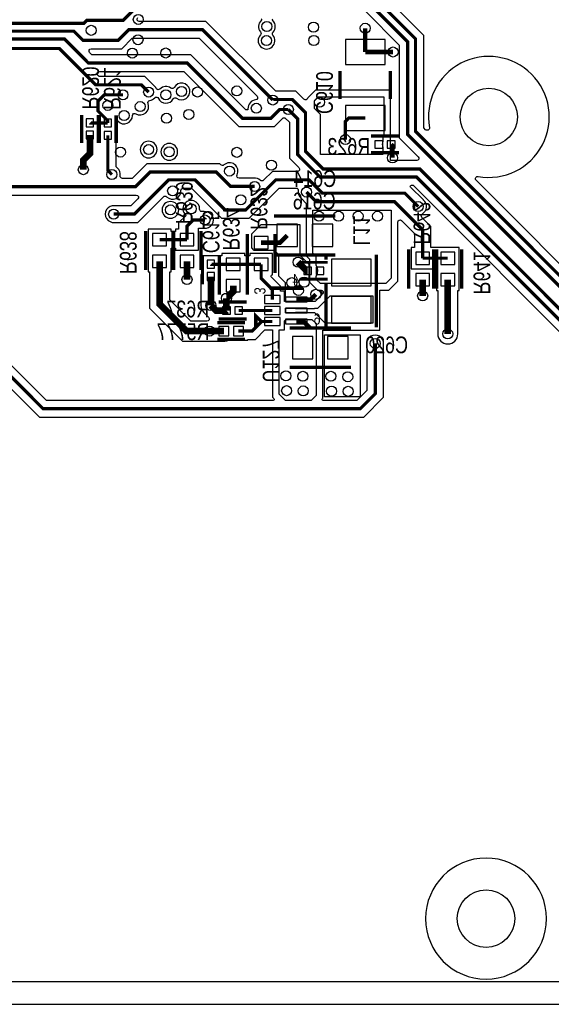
# Model space of a CAD drawing. Extents: x -394 to 5394, y -1015 to 6968.
# Tile 23 of 63: x 2737 to 3690, y 0 to 1762. Entities that reach past the tile are written whole.
import ezdxf

# ---------------------------------------------------------------- set-up
doc = ezdxf.new("R2010")
doc.units = 0
for name, color, linetype in [('BG_OUTLINE', 95, 'CONTINUOUS'), ('ET_BOTTOM', 1, 'CONTINUOUS'), ('PG_SILKSCREEN_BOTTOM', 2, 'CONTINUOUS'), ('PIN_BOTTOM', 1, 'CONTINUOUS'), ('RD_SILKSCREEN_BOTTOM', 254, 'CONTINUOUS'), ('VC_BOTTOM', 1, 'CONTINUOUS')]:
    doc.layers.add(name, color=color, linetype=linetype)

msp = doc.modelspace()

# ---------------------------------------------------------------- linework, layer by layer
at = {"layer": 'BG_OUTLINE'}
msp.add_lwpolyline([(5000, 0), (5000, 6968.4848), (0, 6968.4848), (0, 0)], close=True, dxfattribs=at)
at = {"layer": 'ET_BOTTOM'}
for points in [[(4959.9999, 6739.9202), (4959.9999, 1635.8132, -0.803016), (4952.3729, 1634.1264, 4.521667), (4952.3729, 1542.8136, -0.803016), (4959.9999, 1541.1268), (4959.9999, 188.0876, -0.854388), (4952.1948, 186.8542, 6.328293), (4952.1948, 120.0858, -0.854388), (4959.9999, 118.8524), (4959.9999, 40.0001), (2477.3098, 40.0001, -0.668177)], [(3782.9737, 1246.9002), (3554.7034, 1475.1704, -0.735064), (3558.2451, 1481.9348, 3.19794), (3471.0148, 1569.1651, -0.735064), (3464.2504, 1565.6234), (3461.1002, 1568.7737), (3461.1002, 1734.3426), (3372.5426, 1822.9002)], [(3356.3126, 1777.4698), (3417.0998, 1716.6826), (3417.0998, 1551.1137), (3451.0849, 1517.1286, -0.668175), (3448.2565, 1510.3002), (3401.3902, 1510.3002), (3401.3902, 1636.3402), (3267.0994, 1636.3402), (3253.1794, 1622.4203, -0.632251), (3246.3714, 1619.9952), (3231.8564, 1634.5102), (3195.6519, 1634.5102), (3070.6919, 1759.4702), (2951.1991, 1759.4702, -0.668175), (2948.3707, 1766.2986)], [(3169.5827, 1763.8538, -0.419335), (3169.5603, 1761.0009, 0.392827), (3168.4717, 1740.6109, -0.3795), (3168.3117, 1735.3057, 2.223223), (3190.7483, 1734.6291, -0.3795), (3190.9083, 1739.9343, 0.405764), (3190.5873, 1760.8362, -0.419335), (3190.6097, 1763.6891, 0.189545)], [(2569.6137, 1448.5998), (2945.8709, 1448.5998, -0.668175), (2948.6993, 1441.7714), (2936.3081, 1429.3802), (2907.0926, 1429.3802), (2906.9846, 1429.392, 1.114863), (2906.9846, 1399.568), (2907.0926, 1399.5798), (2948.6519, 1399.5798), (2994.6015, 1445.5295, -0.417175), (3000.2868, 1445.5008, 0.691081), (3025.9795, 1456.7883, -0.429694), (3029.9739, 1460.9985), (3044.9294, 1460.9985), (3098.8281, 1407.0998), (3148.1719, 1407.0998), (3202.0706, 1460.9985), (3232.2379, 1460.9985, -0.461434), (3236.1878, 1456.3672, 0.269341), (3241.6044, 1442.3069), (3241.6891, 1442.2388), (3250.3498, 1433.5781), (3250.3498, 1339.6794), (3256.3998, 1333.6294), (3256.3998, 1292.6294), (3270.6794, 1278.3498), (3276.9721, 1278.3498, -0.668177), (3279.8005, 1271.5214), (3266.1794, 1257.9002), (3211.4702, 1257.9002), (3211.4702, 1276.6102), (3204.3702, 1276.6102), (3204.3702, 1285.7019), (3187.7365, 1302.3356, -0.668179), (3189.1507, 1305.7498), (3190.0802, 1305.7498), (3190.0802, 1343.7502), (3149.0798, 1343.7502), (3149.0798, 1339.6502), (3140.0802, 1339.6502), (3140.0802, 1343.7502), (3099.0798, 1343.7502), (3099.0798, 1339.6502), (3094.0802, 1339.6502), (3094.0802, 1339.7538), (3065.0798, 1339.7538), (3065.0798, 1328.1899), (3065.0325, 1327.9762, 0.109435), (3065.0325, 1321.531), (3065.0798, 1321.3173), (3065.0798, 1313.3718, 0.159887), (3061.5798, 1302.7064), (3061.5798, 1251.12, 0.198912), (3066.8519, 1238.3919), (3075.3653, 1229.8786, -0.668178), (3072.5368, 1223.0502), (3043.4059, 1223.0502), (3005.7002, 1260.7559), (3005.7002, 1311.0698), (3008.2002, 1311.0698), (3008.2002, 1353.7498), (3016.1998, 1353.7498), (3016.1998, 1349.6498), (3057.2002, 1349.6498), (3057.2002, 1389.0998), (3067.2674, 1389.0998), (3067.3754, 1389.088, 1.114863), (3067.3754, 1418.912), (3067.2674, 1418.9002), (3063.3983, 1418.9002, -0.431276), (3059.405, 1423.1317, 1.53299), (3033.6785, 1413.5401), (3035.0541, 1412.1261), (3021.7998, 1398.8719), (3021.7998, 1387.6502), (3016.1998, 1387.6502), (3016.1998, 1383.5502), (3008.2002, 1383.5502), (3008.2002, 1387.6502), (2967.1998, 1387.6502), (2967.1998, 1311.0698), (2969.6998, 1311.0698), (2969.6998, 1245.8441), (3028.4941, 1187.0498), (3102.9658, 1187.0498, 0.09775), (3109.8053, 1188.3998), (3110.1704, 1188.5498), (3145.9502, 1188.5498), (3145.9502, 1190.1498), (3159.2719, 1190.1498), (3176.3719, 1207.2498), (3189.9998, 1207.2498), (3189.9998, 1087.0294), (3192.6129, 1084.4162, -0.668183), (3191.1987, 1081.002), (2785.0701, 1081.002), (2352.1719, 1513.9002)], [(2339.8281, 1484.0998), (2772.7263, 1051.2016), (3353.4425, 1051.2016), (3388.9002, 1086.6593), (3388.9002, 1181.2674), (3388.912, 1181.3754, 1.114863), (3359.088, 1181.3754), (3359.0998, 1181.2674), (3359.0998, 1099.0031), (3341.0987, 1081.002), (3280.8013, 1081.002, -0.668183), (3279.3871, 1084.4162), (3280.0002, 1085.0294), (3280.0002, 1206.9998), (3382.0002, 1206.9998), (3382.0002, 1278.3498), (3398.1206, 1278.3498), (3414.4002, 1294.6294), (3414.4002, 1400.0927, -0.668175), (3421.2286, 1402.9211), (3444.0998, 1380.0499), (3444.0998, 1354.5802), (3438.4998, 1354.5802), (3438.4998, 1316.5798), (3483.4998, 1316.5798), (3483.4998, 1277.9998), (3485.9998, 1277.9998), (3485.9998, 1200, 1), (3522.0002, 1200), (3522.0002, 1277.9998), (3524.5002, 1277.9998), (3524.5002, 1354.5802), (3473.9002, 1354.5802), (3473.9002, 1392.3937), (3457.6115, 1408.6823, -0.49428), (3458.4526, 1414.9821, 0.528506), (3460.3956, 1439.6931), (3460.3109, 1439.7612), (3437.3865, 1462.6856, -0.668179), (3438.8007, 1466.0998), (3441.8281, 1466.0998), (3753.8281, 1154.0998)]]:
    msp.add_lwpolyline(points, format="xyb", dxfattribs=at)
for points, const_width in [([(4357, 1232), (3776.8018, 1232), (3446.2, 1562.6018), (3446.2, 1728.1707), (3366.3707, 1808)], 5.8), ([(1843, 1574), (1852.8288, 1564.1712), (1918.1712, 1564.1712), (1978.2982, 1624.2982), (2145.7019, 1624.2982), (2184.5001, 1585.5), (2281.9838, 1585.5), (2452.5838, 1756.1), (2852.1, 1756.1), (2857.31, 1761.31), (2922.31, 1761.31), (2953.37, 1792.37), (3362.4845, 1792.37), (3432, 1722.8545), (3432, 1557.2856), (3778.2856, 1211), (4321, 1211)], 5.8), ([(1818, 1558), (1828, 1548), (1916, 1548), (1921.9, 1542.1), (1954.4145, 1542.1), (1964.9, 1552.5855), (1964.9, 1582.0012), (1993.397, 1610.4982), (2079.5342, 1610.4982), (2124.3324, 1565.7), (2281.7, 1565.7), (2458, 1742), (2834, 1742), (2850.49, 1725.51), (2913.51, 1725.51), (2932.57, 1744.57), (3064.52, 1744.57), (3190.4, 1618.69)], 5.8), ([(3356.07, 1747.11), (3356.07, 1704.62)], 8), ([(3218.27, 1601.71), (3202.71, 1601.71), (3187.1, 1586.1), (3135.9001, 1586.1), (3037.1801, 1684.82), (2860.18, 1684.82), (2817, 1728), (2467, 1728), (2290.9, 1551.9), (2118.6162, 1551.9), (2073.818, 1596.6982), (1999.1132, 1596.6982), (1978.7, 1576.285), (1978.7, 1546.8693), (1943.9307, 1512.1), (1812.9, 1512.1), (1797, 1528)], 5.8), ([(2476, 1710), (2476, 1711), (2807.9, 1711), (2873, 1645.9), (2955.1, 1645.9), (2968, 1633)], 5.8), ([(2510, 1691), (2510, 1529.2856), (2575.7856, 1463.5), (2944.5, 1463.5), (2970.6987, 1489.6987), (3089.3013, 1489.6987), (3115, 1464), (3158, 1464)], 5.8), ([(3356.07, 1704.62), (3405.92, 1704.62)], 8), ([(2922, 1628), (2888.6855, 1628), (2877.1, 1616.4145), (2877.1, 1599.2), (2894.81, 1581.49), (2894.81, 1577.56)], 5.8), ([(4482.88, 1506.12), (4482.88, 1478.12), (4497.51, 1463.49), (4497.51, 1250.5099), (4430.0001, 1183), (3766, 1183), (3453.6, 1495.4), (3280.6, 1495.4), (3249, 1527), (3249, 1596.2945), (3225.6845, 1619.61), (3191.32, 1619.61), (3190.4, 1618.69)], 5.8), ([(3218.27, 1601.71), (3235, 1584.98), (3235, 1521), (3275, 1481), (3448, 1481), (3760, 1169), (4463, 1169), (4606, 1312), (4606, 1555.26), (4589.07, 1572.19), (4589.07, 1591.59)], 5.8), ([(3320.54, 1547.93), (3320.54, 1580.58), (3326.46, 1586.5), (3356.07, 1586.5)], 5.8), ([(1856, 1457), (1908.3469, 1457), (1992.5, 1541.1531), (1992.5, 1570.5688), (2004.8294, 1582.8982), (2067.1018, 1582.8982), (2151, 1499), (2346, 1499), (2778.8982, 1066.1018), (3347.2706, 1066.1018), (3374, 1092.8312), (3374, 1183)], 5.8), ([(2862.85, 1578), (2863.29, 1577.56), (2894.81, 1577.56)], 5.8), ([(2851, 1494), (2851, 1511), (2862.85, 1522.85), (2862.85, 1555.96)], 12), ([(2902.1796, 1485.3387), (2894.81, 1492.7083), (2894.81, 1555.52)], 5.8), ([(3402.59, 1539.22), (3404.98, 1536.83), (3404.98, 1515.28)], 8), ([(2905.36, 1414.48), (2942.48, 1414.48), (3003.8987, 1475.8987), (3051.1013, 1475.8987), (3105, 1422), (3142, 1422), (3195.8987, 1475.8987), (3255.1013, 1475.8987), (3279, 1452), (3427, 1452), (3451, 1428)], 5.8), ([(3459, 1335.58), (3459, 1386.2218), (3408.5718, 1436.65), (3268.35, 1436.65), (3251, 1454)], 5.8), ([(3069, 1404), (3048, 1404), (3036.7, 1392.7), (3036.7, 1368.65)], 5.8), ([(3169.58, 1363.33), (3203.33, 1363.33), (3216.3, 1376.3)], 8), ([(3036.7, 1368.65), (2987.7, 1368.65)], 5.8), ([(3076.9658, 1205.05), (3035.95, 1205.05), (2987.7, 1253.3), (2987.7, 1330.07)], 12), ([(3036.7, 1330.07), (3036.7, 1297.3)], 12), ([(3119.58, 1324.75), (3079.5836, 1324.75), (3079.58, 1324.7536)], 5.8), ([(3169.58, 1324.75), (3119.58, 1324.75)], 5.8), ([(3169.58, 1324.75), (3169.58, 1299.42), (3189.47, 1279.53), (3189.47, 1261.61)], 5.8), ([(3235.7, 1328.45), (3251.05, 1313.1), (3253.0364, 1313.1)], 12), ([(3459, 1335.58), (3504, 1335.58)], 5.8), ([(3079.58, 1251.12), (3079.58, 1302.7064)], 12), ([(3107.43, 1264), (3107.58, 1264), (3119.58, 1276), (3119.58, 1286.17)], 12), ([(3459, 1297), (3459, 1268)], 12), ([(3504, 1297), (3504, 1200)], 12), ([(3107.43, 1241.93), (3107.43, 1264)], 12), ([(3267.6, 1270.9), (3258.31, 1261.61), (3232.78, 1261.61)], 8), ([(3107.43, 1241.93), (3106.9, 1241.4), (3089.3, 1241.4), (3079.58, 1251.12)], 12), ([(3189.47, 1241.93), (3129.47, 1241.93)], 5.8), ([(3128.95, 1205.05), (3153.1, 1205.05), (3170.3, 1222.25), (3189.47, 1222.25)], 5.8), ([(3257, 1211), (3245.75, 1222.25), (3232.78, 1222.25)], 8), ([(3102.9658, 1205.05), (3076.9658, 1205.05)], 12)]:
    msp.add_lwpolyline(points, dxfattribs=dict(at, const_width=const_width))
for points in [[(3142.072, 1601.0002), (3043.352, 1699.7202), (2866.3519, 1699.7202), (2862.2907, 1703.7814, -0.668175), (2865.1191, 1710.6098), (2919.6819, 1710.6098), (2938.7419, 1729.6698), (3058.3481, 1729.6698), (3162.2546, 1625.7633, -0.638591), (3159.7575, 1618.9487, 0.407178), (3146.0258, 1603.1178), (3146.0292, 1603.0591), (3146.0292, 1601.0002)], [(3173.8942, 1474.9663, -0.406293), (3168.3151, 1474.8906, 0.220153), (3156.3754, 1478.912), (3156.2674, 1478.9002), (3129.9782, 1478.9002, -0.558657), (3126.4067, 1484.7013, 0.832239), (3102.9155, 1502.5481, -0.400539), (3097.3944, 1502.6776), (3095.4732, 1504.5989), (2964.5268, 1504.5989), (2938.3281, 1478.4002), (2920.9512, 1478.4002, -0.46046), (2916.9993, 1483.0188, 0.268485), (2911.5752, 1497.0318), (2911.4905, 1497.0999), (2909.7102, 1498.8802), (2909.7102, 1555.52, 0.054555), (2909.3575, 1558.7426), (2909.3102, 1558.9563), (2909.3102, 1574.1237), (2909.3575, 1574.3374, 0.054555), (2909.7102, 1577.56), (2909.7102, 1581.254), (2912.5653, 1581.254), (2913.156, 1580.6359, 0.673415), (2938.9997, 1590.8773, -0.584874), (2945.1049, 1594.2457, 0.726229), (2966.8887, 1612.6665, -0.489638), (2970.0466, 1618.1401, 0.170569), (2978.8917, 1622.6861, -0.52861), (2985.4179, 1621.6334, 0.61208), (3012.1188, 1620.7265, -0.454674), (3018.0135, 1621.9897, 2.667509), (3013.8812, 1641.2735, -0.454674), (3007.9865, 1640.0103, 0.380692), (2988.1083, 1638.3139, -0.52861), (2981.5821, 1639.3666, 0.11439), (2977.3956, 1644.6931), (2977.3109, 1644.7612), (2961.2719, 1660.8002), (2879.1719, 1660.8002), (2876.8807, 1663.0914, -0.668175), (2879.7091, 1669.9198), (3031.0082, 1669.9198), (3129.7282, 1571.1998), (3193.2719, 1571.1998), (3208.8819, 1586.8098), (3212.0981, 1586.8098), (3220.0998, 1578.8081), (3220.0998, 1514.8281), (3237.3006, 1497.6273, -0.668175), (3234.4722, 1490.7989), (3189.7268, 1490.7989)], [(3387.5898, 1533.6419), (3387.5898, 1521.38), (3275.97, 1521.38), (3275.97, 1592.78), (3265.2, 1603.55), (3265.2, 1617.47), (3272.07, 1624.34), (3389.39, 1624.34), (3389.39, 1553.7202), (3387.5898, 1553.7202), (3387.5898, 1544.7981), (3387.4787, 1544.4788, 0.169031), (3387.4787, 1533.9612)], [(2983.0002, 1530, 1), (2952.9998, 1530, 1)], [(3020.0002, 1526, 1), (2989.9998, 1526, 1)], [(3022.0002, 1422, 1), (2991.9998, 1422, 1)], [(3268.4, 1338.6), (3262.35, 1344.65), (3262.35, 1421.7498), (3402.3999, 1421.7498), (3402.4, 1421.7497), (3402.4, 1299.6), (3393.15, 1290.35), (3275.65, 1290.35), (3268.4, 1297.6), (3268.4, 1303.7059), (3268.6637, 1304.1671, 0.273364), (3268.4, 1322.4791)], [(3264.9375, 1245.6098), (3265.2277, 1245.9), (3271.15, 1245.9), (3293.25, 1268), (3370, 1268), (3370, 1219), (3284.45, 1219), (3265.5, 1237.95), (3252.6777, 1237.95), (3252.3775, 1238.2502), (3232.7795, 1238.2502, 0.045747), (3229.87, 1237.9834), (3229.6897, 1237.95), (3213.4, 1237.95), (3213.4, 1245.9), (3229.7411, 1245.9), (3229.9185, 1245.8678, 0.044983), (3232.78, 1245.6098)], [(3680.8202, 153.47, 1), (3464.2798, 153.47, 1)]]:
    msp.add_lwpolyline(points, format="xyb", close=True, dxfattribs=at)
for points in [[(3214.3498, 1257.9002), (3213.3, 1258.95), (3213.3, 1291.55), (3201.25, 1303.6), (3201.25, 1341.75), (3193.6, 1349.4), (3157.3, 1349.4), (3152.85, 1353.85), (3152.85, 1379.2), (3169.65, 1396), (3239, 1396), (3239, 1341), (3255, 1325), (3255, 1298.15), (3256.3998, 1296.7502), (3256.3998, 1292.6294), (3270.6794, 1278.3498), (3274.8002, 1278.3498), (3277.7, 1275.45), (3277.7, 1269.4208), (3266.1794, 1257.9002)], [(3268, 1218.4792), (3268, 1090), (3259.002, 1081.002), (3212.998, 1081.002), (3202, 1092), (3202, 1207.2498), (3211.4702, 1207.2498), (3211.4702, 1223.4702), (3213.9498, 1225.9498), (3260.5294, 1225.9498)], [(3282.85, 1087.15), (3282.85, 1198.65), (3347.25, 1198.65), (3347.25, 1087.1533), (3347.2467, 1087.15)]]:
    msp.add_lwpolyline(points, close=True, dxfattribs=at)
at = {"layer": 'PG_SILKSCREEN_BOTTOM'}
for points, const_width in [([(3311.07, 1620.56), (3311.07, 1670.56)], 6), ([(3401.07, 1620.56), (3401.07, 1670.56)], 6), ([(2847.85, 1591.98), (2847.85, 1541.98)], 6), ([(2877.85, 1591.98), (2877.85, 1541.98)], 6), ([(2879.81, 1541.54), (2879.81, 1591.54)], 6), ([(2909.81, 1541.54), (2909.81, 1591.54)], 6), ([(3416.57, 1554.22), (3366.57, 1554.22)], 6), ([(3416.57, 1524.22), (3366.57, 1524.22)], 6), ([(3302.8, 1411.3), (3192.8, 1411.3)], 6), ([(2962.7, 1384.36), (2962.7, 1314.36)], 6), ([(3011.7, 1314.36), (3011.7, 1384.36)], 6), ([(3012.7, 1384.36), (3012.7, 1314.36)], 6), ([(3061.7, 1314.36), (3061.7, 1384.36)], 6), ([(3144.58, 1309.04), (3144.58, 1379.04)], 6), ([(3194.58, 1309.04), (3194.58, 1379.04)], 6), ([(3064.58, 1288.73), (3064.58, 1338.73)], 5), ([(3094.58, 1270.46), (3094.58, 1340.46)], 6), ([(3094.58, 1288.73), (3094.58, 1338.73)], 5), ([(3144.58, 1270.46), (3144.58, 1340.46)], 6), ([(3302.8, 1341.3), (3192.8, 1341.3)], 6), ([(3286.05, 1333), (3286.05, 1341.6)], 6), ([(3376.05, 1211.6), (3376.05, 1341.6)], 6), ([(3434, 1281.29), (3434, 1351.29)], 6), ([(3479, 1351.29), (3479, 1281.29)], 6), ([(3484, 1281.29), (3484, 1351.29)], 6), ([(3529, 1351.29), (3529, 1281.29)], 6), ([(3289.06, 1328.1), (3239.06, 1328.1)], 5), ([(3289.06, 1298.1), (3239.06, 1298.1)], 5), ([(3286.05, 1211.6), (3286.05, 1292)], 6), ([(3185.06, 1281.93), (3245.06, 1281.93)], 6), ([(3143.45, 1256.93), (3093.45, 1256.93)], 6), ([(3170.06, 1221.93), (3160.06, 1211.93), (3160.06, 1231.93), (3170.06, 1221.93)], 6), ([(3090.9579, 1220.05), (3140.9579, 1220.05)], 6), ([(3143.45, 1226.93), (3093.45, 1226.93)], 6), ([(3220.5, 1210.35), (3330.5, 1210.35)], 6), ([(3090.9579, 1190.05), (3140.9579, 1190.05)], 6), ([(3220.5, 1140.35), (3330.5, 1140.35)], 6)]:
    msp.add_lwpolyline(points, dxfattribs=dict(at, const_width=const_width))
at = {"layer": 'PIN_BOTTOM'}
for points in [[(3320.57, 1682.12), (3391.57, 1682.12), (3391.57, 1727.12), (3320.57, 1727.12)], [(3320.57, 1564), (3391.57, 1564), (3391.57, 1609), (3320.57, 1609)], [(2869.35, 1585), (2856.35, 1585), (2856.35, 1571), (2869.35, 1571)], [(2888.31, 1570.56), (2901.31, 1570.56), (2901.31, 1584.56), (2888.31, 1584.56)], [(2869.35, 1562.96), (2856.35, 1562.96), (2856.35, 1548.96), (2869.35, 1548.96)], [(2888.31, 1548.52), (2901.31, 1548.52), (2901.31, 1562.52), (2888.31, 1562.52)], [(3387.55, 1532.72), (3387.55, 1545.72), (3373.55, 1545.72), (3373.55, 1532.72)], [(3409.59, 1532.72), (3409.59, 1545.72), (3395.59, 1545.72), (3395.59, 1532.72)], [(3234.8, 1356.3), (3234.8, 1396.3), (3197.8, 1396.3), (3197.8, 1356.3)], [(3297.8, 1356.3), (3297.8, 1396.3), (3260.8, 1396.3), (3260.8, 1356.3)], [(3000.2, 1379.65), (2975.2, 1379.65), (2975.2, 1357.65), (3000.2, 1357.65)], [(3024.2, 1357.65), (3049.2, 1357.65), (3049.2, 1379.65), (3024.2, 1379.65)], [(3157.08, 1352.33), (3182.08, 1352.33), (3182.08, 1374.33), (3157.08, 1374.33)], [(3000.2, 1341.07), (2975.2, 1341.07), (2975.2, 1319.07), (3000.2, 1319.07)], [(3024.2, 1319.07), (3049.2, 1319.07), (3049.2, 1341.07), (3024.2, 1341.07)], [(3446.5, 1324.58), (3471.5, 1324.58), (3471.5, 1346.58), (3446.5, 1346.58)], [(3516.5, 1346.58), (3491.5, 1346.58), (3491.5, 1324.58), (3516.5, 1324.58)], [(3073.08, 1317.7536), (3086.08, 1317.7536), (3086.08, 1331.7536), (3073.08, 1331.7536)], [(3107.08, 1313.75), (3132.08, 1313.75), (3132.08, 1335.75), (3107.08, 1335.75)], [(3157.08, 1313.75), (3182.08, 1313.75), (3182.08, 1335.75), (3157.08, 1335.75)], [(3295.55, 1286.06), (3366.55, 1286.06), (3366.55, 1334.06), (3295.55, 1334.06)], [(3073.08, 1295.7064), (3086.08, 1295.7064), (3086.08, 1309.7064), (3073.08, 1309.7064)], [(3260.0364, 1306.6), (3260.0364, 1319.6), (3246.0364, 1319.6), (3246.0364, 1306.6)], [(3282.0836, 1306.6), (3282.0836, 1319.6), (3268.0836, 1319.6), (3268.0836, 1306.6)], [(3446.5, 1286), (3471.5, 1286), (3471.5, 1308), (3446.5, 1308)], [(3516.5, 1308), (3491.5, 1308), (3491.5, 1286), (3516.5, 1286)], [(3107.08, 1275.17), (3132.08, 1275.17), (3132.08, 1297.17), (3107.08, 1297.17)], [(3175.47, 1268.61), (3175.47, 1254.61), (3203.47, 1254.61), (3203.47, 1268.61)], [(3213.28, 1265.61), (3213.28, 1257.61), (3252.28, 1257.61), (3252.28, 1265.61)], [(3295.55, 1219.14), (3366.55, 1219.14), (3366.55, 1267.14), (3295.55, 1267.14)], [(3114.43, 1235.43), (3114.43, 1248.43), (3100.43, 1248.43), (3100.43, 1235.43)], [(3136.47, 1235.43), (3136.47, 1248.43), (3122.47, 1248.43), (3122.47, 1235.43)], [(3175.47, 1248.93), (3175.47, 1234.93), (3203.47, 1234.93), (3203.47, 1248.93)], [(3213.28, 1245.93), (3213.28, 1237.93), (3252.28, 1237.93), (3252.28, 1245.93)], [(3175.47, 1229.25), (3175.47, 1215.25), (3203.47, 1215.25), (3203.47, 1229.25)], [(3213.28, 1226.25), (3213.28, 1218.25), (3252.28, 1218.25), (3252.28, 1226.25)], [(3093.9658, 1213.55), (3093.9658, 1196.55), (3111.9658, 1196.55), (3111.9658, 1213.55)], [(3119.95, 1213.55), (3119.95, 1196.55), (3137.95, 1196.55), (3137.95, 1213.55)], [(3225.5, 1195.35), (3225.5, 1155.35), (3262.5, 1155.35), (3262.5, 1195.35)], [(3288.5, 1195.35), (3288.5, 1155.35), (3325.5, 1155.35), (3325.5, 1195.35)]]:
    msp.add_lwpolyline(points, close=True, dxfattribs=at)
for centre in [(3577.55, 1588.47), (3572.55, 153.47)]:
    msp.add_circle(centre, 51.5, dxfattribs=at)
at = {"layer": 'VC_BOTTOM'}
for centre in [(2949.48, 1762.97), (2865.21, 1743.41), (3179.99, 1750.22), (3263.48, 1749.17), (3356.07, 1747.11), (2948.98, 1726.67), (3179.23, 1725.02), (3263.93, 1725.17), (2938.83, 1702.72), (2998.58, 1702.87), (3405.92, 1704.62), (2968, 1633), (3027, 1634), (3055.48, 1633.07), (3125.92, 1634.92), (2922, 1628), (2999, 1628), (3190.4, 1618.69), (3274.35, 1614.65), (2895, 1609), (2953, 1607), (3161, 1604), (3218.27, 1601.71), (2924, 1591), (3000, 1586), (3039.98, 1593), (3320.54, 1547.93), (2917.46, 1525.55), (2968, 1530), (3005, 1526), (3126.03, 1525.02), (3404.98, 1515.28), (2851, 1494), (3113.0132, 1491.4556), (3187.92, 1502.19), (2902.1796, 1485.3387), (3011, 1456), (3158, 1464), (3251, 1454), (3133, 1440), (3007, 1422), (3044.43, 1424), (3451, 1428), (2905.36, 1414.48), (3069, 1404), (3273.25, 1410.65), (3308.25, 1410.65), (3343.25, 1410.65), (3378.25, 1410.65), (3235.7, 1328.45), (3036.7, 1297.3), (3224.6, 1291.75), (3236.35, 1277.85), (3246.75, 1292.65), (3107.43, 1264), (3267.6, 1270.9), (3459, 1268), (3079.58, 1251.12), (3076.9658, 1205.05), (3504, 1200), (3374, 1183), (3214.05, 1124.95), (3244.25, 1124.15), (3294.55, 1124.15), (3324.75, 1123.35), (3215.25, 1098.4), (3245.05, 1098), (3295.75, 1097.6), (3325.55, 1097.2)]:
    msp.add_circle(centre, 9, dxfattribs=at)

# ---------------------------------------------------------------- texts
at = {"layer": 'PG_SILKSCREEN_BOTTOM', "text_generation_flag": 2, "width": 0.85}
for s, p in [('4', (3238.25, 1287.24)), ('6', (3276.34, 1216.64))]:
    msp.add_text(s, height=20, dxfattribs=at).set_placement(p)
msp.add_text('3', height=20, rotation=270, dxfattribs=at).set_placement((3157.38, 1270.69))
at = {"layer": 'RD_SILKSCREEN_BOTTOM', "text_generation_flag": 2, "width": 0.8}
for s, p in [('R620', (2848.94, 1601.98)), ('R621', (2888.02, 1601)), ('C610', (3268.09, 1593.67)), ('R639', (3016.85, 1396.47)), ('R632', (3150.75, 1386.43)), ('R642', (3442.7, 1359.95)), ('C615', (3064.84, 1344.51)), ('R634', (3100.99, 1349.39)), ('L11', (3334.62, 1358.61)), ('R638', (2916.45, 1307.17)), ('R641', (3550.17, 1270.89)), ('U127', (3172.46, 1113.02))]:
    msp.add_text(s, height=30, rotation=270, dxfattribs=at).set_placement(p)
for s, p in [('R623', (3364.98, 1520.64)), ('C614', (3304.19, 1463.1)), ('C616', (3303.24, 1422.97)), ('R637', (3076.33, 1229.61)), ('R5777', (3077.0421, 1188.95)), ('C620', (3432.8, 1165.43))]:
    msp.add_text(s, height=30, dxfattribs=at).set_placement(p)

doc.saveas('drawing.dxf')
